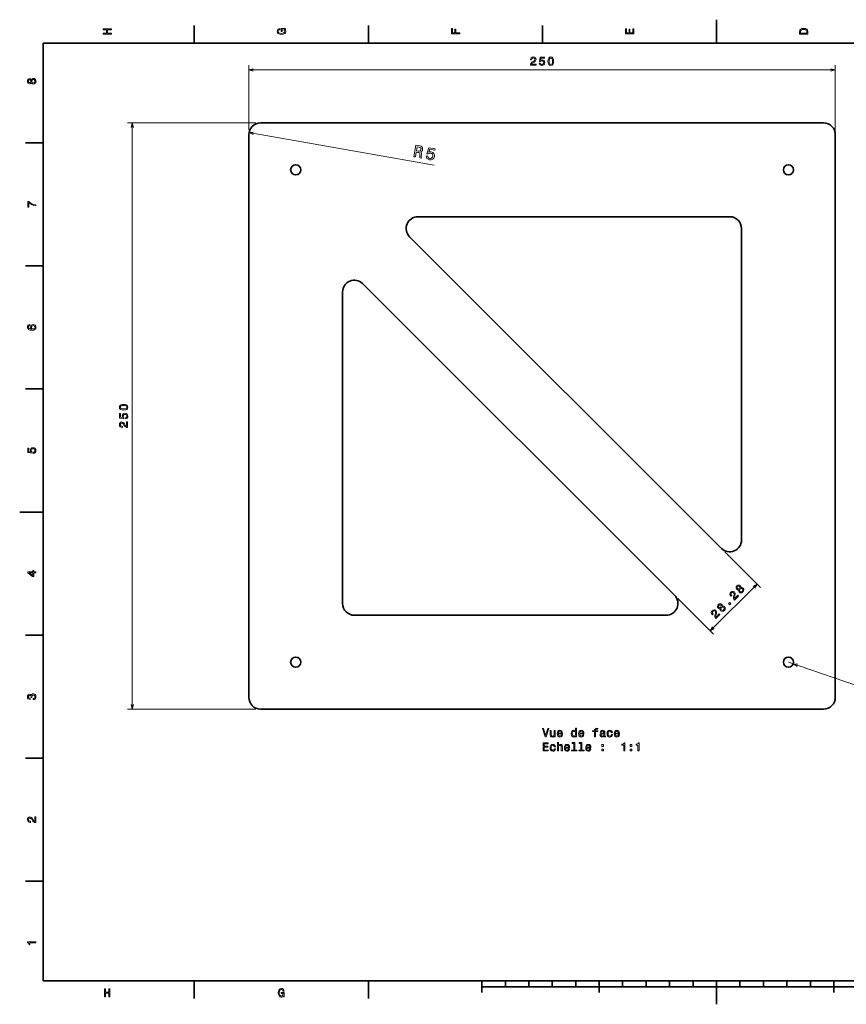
# Model space of a CAD drawing. Extents: x 0 to 594, y 0 to 420.
# Tile 1 of 9: x 0 to 352, y 0 to 420. Entities that reach past the tile are written whole.
import ezdxf

# ---------------------------------------------------------------- set-up
doc = ezdxf.new("R2010")
doc.units = 0

msp = doc.modelspace()

# ---------------------------------------------------------------- linework, layer by layer
at = {"color": 7, "lineweight": 35, "ltscale": 0.25}
for p, q in [((297, 410), (297, 420)), ((10, 210), (0, 210)), ((297, 10), (297, 0))]:
    msp.add_line(p, q, dxfattribs=at)
at = {"color": 7, "lineweight": 35, "ltscale": 0.1875}
for p, q in [((74.400002, 410), (74.400002, 417.5)), ((148.600006, 410), (148.600006, 417.5)), ((222.800003, 410), (222.800003, 417.5)), ((10, 367.5), (2.5, 367.5)), ((10, 315), (2.5, 315)), ((10, 262.5), (2.5, 262.5)), ((10, 157.5), (2.5, 157.5)), ((10, 105), (2.5, 105)), ((10, 52.5), (2.5, 52.5)), ((74.400002, 10), (74.400002, 2.5)), ((148.600006, 10), (148.600006, 2.5))]:
    msp.add_line(p, q, dxfattribs=at)
at = {"color": 7, "lineweight": 35}
for p, q in [((584, 410), (10, 410)), ((10, 410), (10, 10)), ((342.64093, 375.957855), (102.640945, 375.957855)), ((97.640945, 130.957855), (97.640945, 370.957855)), ((347.64093, 370.957855), (347.64093, 130.957855)), ((169.712006, 335.957855), (302.64093, 335.957855)), ((307.64093, 330.957855), (307.64093, 198.028931)), ((299.105408, 194.493393), (166.176483, 327.422302)), ((146.176483, 307.422333), (279.105408, 174.493393)), ((137.640945, 170.957855), (137.640945, 303.88678)), ((275.569885, 165.957855), (142.640945, 165.957855)), ((102.640945, 125.957855), (342.64093, 125.957855)), ((10, 10), (584, 10)), ((197, 7.5), (397, 7.5))]:
    msp.add_line(p, q, dxfattribs=at)
at = {"color": 7, "lineweight": 13}
for p, q in [((97.640945, 372.957855), (97.640945, 400.561981)), ((347.64093, 372.957855), (347.64093, 400.561981)), ((97.640945, 398.561981), (347.64093, 398.561981)), ((100.640945, 375.957855), (46.00238, 375.957855)), ((48.00238, 125.957855), (48.00238, 375.957855)), ((97.715805, 371.819824), (176.603592, 358.013062)), ((300.519623, 193.079178), (315.747406, 177.851395)), ((294.333191, 159.26561), (314.333191, 179.26561)), ((280.519623, 173.079178), (295.747406, 157.851395)), ((327.64093, 145.957855), (392.665161, 123.713463)), ((100.640945, 125.957855), (46.00238, 125.957855))]:
    msp.add_line(p, q, dxfattribs=at)
at = {"color": 7, "lineweight": 35, "ltscale": 0.125}
for p, q in [((197, 10), (197, 5)), ((247, 10), (247, 5)), ((347, 10), (347, 5))]:
    msp.add_line(p, q, dxfattribs=at)
at = {"color": 7, "lineweight": 35, "ltscale": 0.0625}
for p, q in [((207, 10), (207, 7.5)), ((217, 10), (217, 7.5)), ((227, 10), (227, 7.5)), ((237, 10), (237, 7.5)), ((257, 10), (257, 7.5)), ((267, 10), (267, 7.5)), ((277, 10), (277, 7.5)), ((287, 10), (287, 7.5)), ((307, 10), (307, 7.5)), ((317, 10), (317, 7.5)), ((327, 10), (327, 7.5)), ((337, 10), (337, 7.5))]:
    msp.add_line(p, q, dxfattribs=at)
at = {"color": 7, "lineweight": 13}
for points in [[(39.133213, 413.829987), (39.133213, 414.299011), (37.48912, 414.299011), (37.48912, 415.701019), (39.133213, 415.701019), (39.133213, 416.164978), (35.633213, 416.164978), (35.633213, 415.701019), (37.060448, 415.701019), (37.060448, 414.299011), (35.633213, 414.299011), (35.633213, 413.829987)], [(112.864197, 415.922913), (113.333214, 416.008667), (113.333214, 416.260803), (111.442001, 416.260803), (111.442001, 414.984863), (111.870674, 414.984863), (111.870674, 415.771606), (111.90094, 415.771606), (112.364914, 415.71109), (112.707855, 415.549713), (112.924713, 415.302612), (112.995316, 414.994965), (112.904541, 414.652039), (112.632202, 414.384735), (112.183357, 414.213257), (111.568085, 414.15274), (110.957855, 414.208221), (110.509003, 414.3797), (110.236671, 414.652039), (110.140854, 415.020172), (110.191284, 415.272339), (110.332497, 415.479126), (110.569527, 415.630402), (110.887245, 415.716156), (110.887245, 416.215424), (110.403099, 416.08429), (110.039986, 415.837189), (109.818085, 415.489197), (109.737396, 415.050446), (109.863472, 414.475525), (110.231628, 414.041779), (110.8116, 413.764404), (111.583214, 413.668579), (112.359871, 413.764404), (112.939842, 414.041779), (113.307999, 414.450287), (113.429039, 414.964691), (113.388687, 415.252167), (113.287827, 415.509369), (113.111313, 415.731262)], [(187.533203, 413.966156), (187.533203, 414.43515), (185.924408, 414.43515), (185.924408, 415.907776), (185.505829, 415.907776), (185.505829, 414.43515), (184.456833, 414.43515), (184.456833, 416.245697), (184.033203, 416.245697), (184.033203, 413.966156)], [(261.733215, 413.940918), (261.733215, 416.159943), (261.30957, 416.159943), (261.30957, 414.404907), (260.12442, 414.404907), (260.12442, 415.968292), (259.705841, 415.968292), (259.705841, 414.404907), (258.65686, 414.404907), (258.65686, 416.119598), (258.233215, 416.119598), (258.233215, 413.940918)], [(332.433228, 414.994965), (332.433228, 413.829987), (335.933228, 413.829987), (335.933228, 414.994965), (335.822266, 415.544678), (335.484375, 415.953186), (334.934662, 416.205353), (334.183228, 416.296112), (333.416656, 416.215424), (333.114075, 416.114563), (332.871979, 415.973358), (332.544189, 415.56485), (332.463501, 415.297546)], [(332.851807, 414.959656), (332.92746, 415.342957), (333.159454, 415.605194), (333.572998, 415.761536), (334.183228, 415.811951), (334.773285, 415.7565), (335.186829, 415.600159), (335.43396, 415.332855), (335.514648, 414.959656), (335.514648, 414.299011), (332.851807, 414.299011)], [(217.674377, 400.561981), (220.080002, 400.561981), (220.080002, 400.995697), (218.178696, 400.995697), (218.284607, 401.232727), (218.466156, 401.429413), (219.025955, 401.787476), (219.323517, 401.938782), (219.656357, 402.15564), (219.893402, 402.407806), (220.029556, 402.705353), (220.080002, 403.043243), (219.994263, 403.466858), (219.757233, 403.799744), (219.394119, 404.011536), (218.925095, 404.087219), (218.440948, 404.001465), (218.072784, 403.764435), (217.835754, 403.386169), (217.755066, 402.886902), (217.755066, 402.816284), (218.214005, 402.816284), (218.214005, 402.856628), (218.259384, 403.199585), (218.395554, 403.451752), (218.612411, 403.613129), (218.899872, 403.66861), (219.192383, 403.618164), (219.409241, 403.492096), (219.550461, 403.29541), (219.600891, 403.048279), (219.565582, 402.816284), (219.469757, 402.619629), (219.30838, 402.448151), (219.086472, 402.296844), (218.788925, 402.135468), (218.294693, 401.822784), (217.946716, 401.489929), (217.739929, 401.086487), (217.674377, 400.577118)], [(221.390228, 401.474792), (221.501175, 401.061279), (221.748291, 400.738495), (222.111404, 400.536743), (222.575378, 400.461121), (223.084747, 400.55188), (223.48317, 400.799011), (223.735321, 401.192383), (223.831146, 401.696716), (223.745407, 402.16571), (223.503342, 402.533875), (223.125092, 402.770935), (222.63591, 402.856628), (222.25766, 402.796143), (221.965149, 402.6297), (222.106369, 403.572784), (223.639511, 403.572784), (223.639511, 403.986328), (221.768463, 403.986328), (221.491089, 402.130432), (221.894547, 402.130432), (222.187057, 402.367462), (222.560257, 402.453186), (222.883026, 402.397705), (223.130142, 402.236328), (223.286484, 401.989197), (223.341949, 401.671509), (223.286484, 401.35376), (223.125092, 401.106628), (222.877975, 400.950317), (222.560257, 400.894836), (222.292969, 400.930115), (222.086197, 401.046143), (221.934891, 401.227692), (221.859253, 401.474792)], [(225.161545, 402.271637), (225.237198, 401.479858), (225.474228, 400.915009), (225.852478, 400.572083), (226.376968, 400.461121), (226.896423, 400.572083), (227.274658, 400.915009), (227.506653, 401.479858), (227.587341, 402.271637), (227.506653, 403.05838), (227.410828, 403.371063), (227.274658, 403.628265), (226.896423, 403.971191), (226.376968, 404.087219), (225.852478, 403.971191), (225.474228, 403.62323), (225.237198, 403.05838)], [(225.645706, 402.271637), (225.68605, 402.881866), (225.812134, 403.320618), (226.039078, 403.57782), (226.376968, 403.66861), (226.709824, 403.57782), (226.936768, 403.320618), (227.062851, 402.881866), (227.103195, 402.271637), (227.062851, 401.656372), (226.936768, 401.21759), (226.709824, 400.960388), (226.376968, 400.874664), (226.039078, 400.960388), (225.812134, 401.21759), (225.68605, 401.656372)], [(4.947046, 393.124634), (5.088257, 392.867432), (5.284943, 392.690918), (5.532061, 392.579987), (5.829611, 392.544678), (6.278458, 392.625366), (6.626441, 392.857361), (6.848343, 393.235596), (6.934078, 393.75), (6.848343, 394.259369), (6.626441, 394.637604), (6.278459, 394.869598), (5.829611, 394.955353), (5.532061, 394.914978), (5.284943, 394.809082), (5.088257, 394.627533), (4.947046, 394.375366), (4.826009, 394.577087), (4.659582, 394.718292), (4.457853, 394.804047), (4.210735, 394.83429), (3.852666, 394.753601), (3.565202, 394.541779), (3.378602, 394.198853), (3.307997, 393.75), (3.378602, 393.296112), (3.565202, 392.953186), (3.852666, 392.736328), (4.210735, 392.660675), (4.457853, 392.685883), (4.659582, 392.771606)], [(4.251081, 393.139771), (4.029179, 393.180115), (3.857709, 393.301147), (3.751801, 393.492798), (3.711455, 393.75), (3.751801, 394.002167), (3.857709, 394.193817), (4.029179, 394.31485), (4.251081, 394.360229), (4.478026, 394.31485), (4.654539, 394.193817), (4.770533, 394.002167), (4.805836, 393.75), (4.76549, 393.492798), (4.654539, 393.301147), (4.478026, 393.180115)], [(5.819525, 393.028839), (5.552234, 393.074219), (5.350504, 393.220459), (5.21938, 393.447418), (5.173992, 393.75), (5.21938, 394.047546), (5.350504, 394.274506), (5.552234, 394.420746), (5.819525, 394.471191), (6.106988, 394.420746), (6.323847, 394.274506), (6.465058, 394.047546), (6.510447, 393.75), (6.465058, 393.447418), (6.323847, 393.220459), (6.106988, 393.074219)], [(167.972443, 361.554077), (168.632431, 361.438568), (168.996353, 363.517914), (169.670547, 363.399902), (170.163589, 363.291687), (170.458466, 363.137665), (170.587799, 362.873657), (170.58548, 362.442535), (170.509171, 361.797638), (170.47847, 361.37146), (170.520172, 361.108185), (171.26532, 360.977753), (171.288925, 361.11261), (171.160477, 361.339874), (171.168289, 361.718842), (171.257721, 362.522369), (171.240173, 363.132507), (171.109238, 363.345581), (170.87735, 363.525146), (171.192276, 363.652893), (171.434448, 363.866486), (171.616852, 364.156403), (171.72525, 364.525085), (171.730225, 365.13858), (171.524612, 365.635376), (171.103424, 365.987), (170.480865, 366.19104), (168.834427, 366.479218)], [(170.190781, 365.620117), (170.616226, 365.50177), (170.897781, 365.313538), (171.045929, 365.031616), (171.041473, 364.630127), (170.898468, 364.230927), (170.663391, 364.016083), (170.314575, 363.945465), (169.861282, 363.98822), (169.101929, 364.121124), (169.38884, 365.760468)], [(173.2771, 361.949524), (173.331375, 361.340271), (173.599625, 360.825195), (174.060898, 360.451904), (174.695175, 360.231201), (175.434296, 360.23349), (176.055801, 360.483093), (176.507523, 360.974548), (176.766571, 361.660614), (176.761429, 362.341736), (176.511459, 362.919434), (176.037582, 363.34613), (175.3703, 363.58725), (174.823151, 363.595245), (174.370544, 363.433075), (174.801529, 364.725403), (176.958923, 364.347809), (177.060776, 364.929749), (174.427887, 365.390564), (173.58049, 362.84726), (174.148224, 362.747894), (174.618225, 363.009399), (175.16449, 363.038147), (175.605026, 362.880585), (175.913025, 362.592621), (176.072159, 362.20636), (176.07196, 361.745605), (175.915649, 361.312195), (175.627701, 361.004211), (175.241455, 360.845062), (174.780701, 360.845245), (174.413269, 360.960754), (174.150864, 361.174896), (173.982681, 361.467651), (173.937088, 361.834015)], [(6.833213, 340.549011), (6.833213, 341.05835), (6.001081, 341.224792), (5.224424, 341.517303), (4.503242, 341.930847), (3.82745, 342.470459), (3.408862, 342.470459), (3.408862, 340.069885), (3.867795, 340.069885), (3.867795, 341.986328), (4.548631, 341.431549), (5.259727, 341.01297), (6.016211, 340.720459)], [(4.276297, 289.960388), (3.867795, 289.864563), (3.565202, 289.64267), (3.373559, 289.299713), (3.307997, 288.855927), (3.3433, 288.55835), (3.439121, 288.301147), (3.595461, 288.074219), (3.817363, 287.882568), (4.094741, 287.731262), (4.432637, 287.620331), (4.831052, 287.549713), (5.279899, 287.529541), (5.996037, 287.610229), (6.51549, 287.857361), (6.82817, 288.255768), (6.934078, 288.800446), (6.8433, 289.289642), (6.606268, 289.662842), (6.233069, 289.904907), (5.759006, 289.990631), (5.279899, 289.904907), (4.911744, 289.672913), (4.679755, 289.31485), (4.599063, 288.871033), (4.699928, 288.391937), (4.987392, 288.033875), (4.432637, 288.109528), (4.034222, 288.270905), (3.79719, 288.518005), (3.716499, 288.860962), (3.756845, 289.113129), (3.862752, 289.304749), (4.039265, 289.430847), (4.276297, 289.496399)], [(5.764049, 289.501434), (6.081772, 289.445984), (6.323847, 289.304749), (6.485231, 289.07782), (6.535663, 288.79541), (6.48523, 288.497833), (6.328891, 288.270905), (6.086816, 288.124634), (5.769093, 288.079254), (5.456412, 288.1297), (5.21938, 288.270905), (5.068084, 288.502899), (5.012608, 288.815582), (5.068084, 289.087891), (5.214337, 289.304749), (5.451369, 289.445984)], [(44.292725, 253.478455), (45.084518, 253.554108), (45.649353, 253.791138), (45.992294, 254.169388), (46.103241, 254.693878), (45.992294, 255.213333), (45.649353, 255.591568), (45.084518, 255.823563), (44.292725, 255.904251), (43.505981, 255.823563), (43.193298, 255.727737), (42.936096, 255.591568), (42.593155, 255.213333), (42.477158, 254.693878), (42.593155, 254.169388), (42.941147, 253.791138), (43.505981, 253.554108)], [(45.089554, 249.707138), (45.503098, 249.818085), (45.825867, 250.065201), (46.027603, 250.428314), (46.103241, 250.892288), (46.012466, 251.401657), (45.76535, 251.800079), (45.371979, 252.052231), (44.867661, 252.148056), (44.398636, 252.062317), (44.030472, 251.820251), (43.793442, 251.442001), (43.707718, 250.95282), (43.768234, 250.57457), (43.934662, 250.282059), (42.991577, 250.423279), (42.991577, 251.956421), (42.578033, 251.956421), (42.578033, 250.085373), (44.433929, 249.807999), (44.433929, 250.211456), (44.196899, 250.503967), (44.111176, 250.877167), (44.166641, 251.199936), (44.328033, 251.447052), (44.57515, 251.603394), (44.892868, 251.658859), (45.210587, 251.603394), (45.457718, 251.442001), (45.614059, 251.194885), (45.669525, 250.877167), (45.634232, 250.609879), (45.518234, 250.403107), (45.33667, 250.251801), (45.089554, 250.176163)], [(44.292725, 253.962616), (43.682495, 254.00296), (43.243729, 254.129044), (42.986526, 254.355988), (42.895752, 254.693878), (42.986526, 255.026733), (43.243729, 255.253677), (43.682495, 255.379761), (44.292725, 255.420105), (44.908005, 255.379761), (45.346756, 255.253677), (45.603958, 255.026733), (45.689697, 254.693878), (45.603958, 254.355988), (45.346756, 254.129044), (44.908005, 254.00296)], [(46.00238, 245.991287), (46.00238, 248.396912), (45.568665, 248.396912), (45.568665, 246.495605), (45.331635, 246.601517), (45.134949, 246.783066), (44.776871, 247.342865), (44.62558, 247.640427), (44.408722, 247.973267), (44.156555, 248.210312), (43.859009, 248.346466), (43.521118, 248.396912), (43.097488, 248.311172), (42.764633, 248.074142), (42.552811, 247.711029), (42.477158, 247.242004), (42.562897, 246.757858), (42.799927, 246.389694), (43.178177, 246.152664), (43.67746, 246.071976), (43.748062, 246.071976), (43.748062, 246.530914), (43.707718, 246.530914), (43.364777, 246.576294), (43.11261, 246.712463), (42.951233, 246.929321), (42.895752, 247.216782), (42.946182, 247.509293), (43.072266, 247.726151), (43.268951, 247.867371), (43.516068, 247.917801), (43.748062, 247.882492), (43.944748, 247.786667), (44.116211, 247.62529), (44.267517, 247.403381), (44.428894, 247.105835), (44.741577, 246.611603), (45.074432, 246.263626), (45.47789, 246.056854), (45.987244, 245.991287)], [(5.920389, 234.999283), (6.333934, 235.110229), (6.656701, 235.357361), (6.858429, 235.720474), (6.934078, 236.184448), (6.8433, 236.693817), (6.596182, 237.092224), (6.20281, 237.344391), (5.698487, 237.440201), (5.229467, 237.354477), (4.861311, 237.112396), (4.624279, 236.734161), (4.538545, 236.244965), (4.599063, 235.866714), (4.76549, 235.574219), (3.822406, 235.715424), (3.822406, 237.248566), (3.408862, 237.248566), (3.408862, 235.377533), (5.26477, 235.100143), (5.26477, 235.503601), (5.027738, 235.796112), (4.942003, 236.169312), (4.997478, 236.492081), (5.158862, 236.739197), (5.40598, 236.895538), (5.723703, 236.951019), (6.041427, 236.895538), (6.288545, 236.734161), (6.444885, 236.487045), (6.50036, 236.169312), (6.465058, 235.902023), (6.349063, 235.695251), (6.167507, 235.543961), (5.920389, 235.468307)], [(6.833213, 184.02739), (6.833213, 184.481277), (5.965778, 184.481277), (5.965778, 184.98056), (5.56232, 184.98056), (5.56232, 184.481277), (3.408862, 184.481277), (3.408862, 184.022339), (5.521974, 182.489197), (5.965778, 182.489197), (5.965778, 184.02739)], [(5.56232, 182.912827), (3.993876, 184.02739), (5.56232, 184.02739)], [(306.426605, 176.854889), (306.344574, 176.573166), (306.358826, 176.30928), (306.455139, 176.056091), (306.640564, 175.820724), (307.015015, 175.560394), (307.42511, 175.478378), (307.849487, 175.588928), (308.273834, 175.892044), (308.573395, 176.312836), (308.683929, 176.737213), (308.601929, 177.147308), (308.345154, 177.525314), (308.106232, 177.707184), (307.856598, 177.807037), (307.589142, 177.817734), (307.310974, 177.739288), (307.368042, 177.967514), (307.35022, 178.185043), (307.268188, 178.388306), (307.114868, 178.584442), (306.804596, 178.780579), (306.451569, 178.834076), (306.077118, 178.723526), (305.709808, 178.45607), (305.438782, 178.085205), (305.328247, 177.710754), (305.378174, 177.354141), (305.577881, 177.047455), (305.770447, 176.890549), (305.973694, 176.808533)], [(305.94519, 177.357712), (305.816803, 177.543152), (305.781128, 177.749985), (305.841766, 177.960388), (305.995117, 178.170776), (306.201935, 178.320557), (306.412323, 178.38118), (306.619171, 178.34552), (306.808167, 178.220703), (306.936554, 178.028137), (306.975769, 177.817734), (306.922302, 177.600204), (306.768951, 177.396942), (306.558533, 177.243591), (306.344574, 177.186539), (306.134186, 177.225769)], [(306.975769, 176.170197), (306.818878, 176.391296), (306.779633, 176.63736), (306.847412, 176.890549), (307.029266, 177.136612), (307.271759, 177.314911), (307.524963, 177.382675), (307.771027, 177.343445), (307.995667, 177.190094), (308.1633, 176.951172), (308.213196, 176.694412), (308.152588, 176.434082), (307.974304, 176.191589), (307.72821, 176.009735), (307.467896, 175.949097), (307.211151, 175.999023)], [(304.690613, 172.451477), (306.391663, 174.152496), (306.084961, 174.459183), (304.74054, 173.114761), (304.647827, 173.357254), (304.637115, 173.624725), (304.779785, 174.273743), (304.883179, 174.591125), (304.96521, 174.979828), (304.954498, 175.325745), (304.840393, 175.632431), (304.637115, 175.907013), (304.276947, 176.14595), (303.873962, 176.213715), (303.467438, 176.10672), (303.082306, 175.828568), (302.800598, 175.425598), (302.707855, 174.997665), (302.807709, 174.562592), (303.103699, 174.152496), (303.153625, 174.10257), (303.478149, 174.427094), (303.449615, 174.455612), (303.239197, 174.730194), (303.157196, 175.004791), (303.196411, 175.272247), (303.360474, 175.51474), (303.602966, 175.685913), (303.845459, 175.750107), (304.084381, 175.710876), (304.2948, 175.571808), (304.433868, 175.382813), (304.505188, 175.175964), (304.512329, 174.940613), (304.462402, 174.676712), (304.366089, 174.352203), (304.237732, 173.781616), (304.22702, 173.300201), (304.366089, 172.868698), (304.679932, 172.462158)], [(296.76532, 164.526154), (298.466339, 166.227188), (298.159668, 166.533875), (296.815247, 165.189453), (296.722534, 165.431946), (296.711823, 165.699402), (296.854462, 166.348434), (296.957886, 166.665817), (297.039917, 167.054535), (297.029205, 167.400436), (296.9151, 167.707123), (296.711823, 167.98172), (296.351624, 168.220642), (295.948669, 168.288391), (295.542145, 168.181412), (295.156982, 167.903259), (294.875275, 167.50029), (294.782562, 167.072357), (294.882416, 166.637299), (295.178406, 166.227188), (295.228333, 166.177261), (295.552826, 166.50177), (295.524292, 166.530304), (295.313904, 166.804901), (295.231873, 167.079498), (295.271118, 167.346954), (295.43515, 167.589447), (295.677643, 167.76062), (295.920135, 167.824799), (296.159058, 167.785583), (296.369476, 167.6465), (296.508545, 167.457489), (296.579865, 167.250656), (296.587006, 167.015289), (296.537079, 166.751404), (296.440796, 166.42688), (296.312408, 165.856323), (296.301727, 165.374893), (296.440796, 164.94339), (296.754608, 164.536865)], [(298.501282, 168.929581), (298.41925, 168.647858), (298.433533, 168.383972), (298.529816, 168.130768), (298.715271, 167.895416), (299.089691, 167.635086), (299.499817, 167.55307), (299.924164, 167.66362), (300.348541, 167.966736), (300.648071, 168.387543), (300.758636, 168.81189), (300.676605, 169.222), (300.419861, 169.600006), (300.180908, 169.781891), (299.931305, 169.881729), (299.663849, 169.892426), (299.385681, 169.813965), (299.442749, 170.042206), (299.424927, 170.259735), (299.342896, 170.463013), (299.189545, 170.659149), (298.879303, 170.855286), (298.526245, 170.908768), (298.151794, 170.798218), (297.784485, 170.530762), (297.513489, 170.159882), (297.402924, 169.785446), (297.45285, 169.428833), (297.652557, 169.122162), (297.845123, 168.96524), (298.048401, 168.883224)], [(298.019867, 169.432404), (297.891479, 169.617828), (297.855835, 169.824677), (297.916443, 170.035065), (298.069794, 170.245483), (298.276611, 170.395248), (298.48703, 170.455872), (298.693848, 170.420212), (298.882874, 170.295395), (299.01123, 170.102829), (299.050476, 169.892426), (298.996979, 169.674896), (298.843628, 169.471619), (298.63324, 169.318298), (298.41925, 169.26123), (298.208862, 169.300446)], [(299.050476, 168.244888), (298.893555, 168.465988), (298.85434, 168.712051), (298.922089, 168.96524), (299.103943, 169.211304), (299.346466, 169.389618), (299.59964, 169.457367), (299.845703, 169.418137), (300.070374, 169.264801), (300.237976, 169.025864), (300.287903, 168.769104), (300.227295, 168.508789), (300.048981, 168.266296), (299.802917, 168.084412), (299.542603, 168.023804), (299.285828, 168.073715)], [(302.672913, 170.433762), (303.165039, 170.925888), (302.633698, 171.457245), (302.141571, 170.965118)], [(5.73379, 129.979111), (5.769093, 129.979111), (6.253242, 130.059799), (6.616354, 130.296829), (6.848343, 130.670029), (6.934078, 131.164276), (6.848343, 131.688766), (6.626441, 132.082138), (6.273415, 132.334305), (5.819525, 132.425079), (5.521974, 132.384735), (5.279899, 132.273788), (5.0933, 132.092224), (4.957133, 131.850143), (4.684798, 132.177963), (4.251081, 132.293961), (3.857709, 132.218307), (3.560158, 132.00145), (3.373559, 131.648422), (3.307997, 131.164276), (3.388689, 130.710388), (3.610591, 130.362396), (3.963617, 130.135452), (4.432637, 130.059799), (4.46794, 130.059799), (4.46794, 130.508652), (4.145173, 130.548996), (3.913184, 130.680115), (3.771974, 130.891937), (3.721542, 131.189484), (3.761888, 131.451736), (3.867795, 131.643372), (4.039265, 131.759369), (4.271254, 131.804764), (4.518372, 131.759369), (4.684798, 131.638336), (4.785663, 131.426514), (4.815922, 131.139053), (4.810879, 130.942368), (5.209294, 130.942368), (5.199208, 131.189484), (5.244596, 131.507217), (5.365634, 131.744247), (5.56232, 131.885452), (5.819525, 131.935883), (6.112032, 131.880417), (6.328891, 131.734161), (6.465058, 131.502167), (6.510447, 131.194534), (6.460014, 130.876801), (6.308718, 130.644821), (6.066643, 130.498566), (5.73379, 130.443085)], [(225.036484, 117.60627), (224.158951, 114.625725), (223.256226, 117.60627), (222.777115, 117.60627), (223.906799, 114.101227), (224.411118, 114.101227), (225.515579, 117.60627)], [(236.92337, 114.519814), (236.92337, 114.101227), (237.367172, 114.101227), (237.367172, 117.722267), (236.928406, 117.722267), (236.928406, 116.395897), (236.590515, 116.779182), (236.383743, 116.869957), (236.146713, 116.905258), (235.718033, 116.804398), (235.385178, 116.521973), (235.16832, 116.068085), (235.092682, 115.457855), (235.16832, 114.847626), (235.385178, 114.388687), (235.718033, 114.101227), (236.146713, 114.005409), (236.383743, 114.04071), (236.595551, 114.131485)], [(244.982452, 116.340424), (244.982452, 114.101227), (245.426254, 114.101227), (245.426254, 116.340424), (246.434891, 116.340424), (246.434891, 116.718658), (245.426254, 116.718658), (245.426254, 116.885086), (245.461548, 117.086815), (245.577545, 117.222984), (245.774231, 117.303673), (246.056656, 117.333939), (246.434891, 117.313766), (246.434891, 117.697052), (245.95578, 117.722267), (245.522064, 117.676872), (245.219482, 117.54071), (245.037918, 117.303673), (244.982452, 116.965782), (244.982452, 116.718658), (244.170486, 116.718658), (244.170486, 116.340424)], [(228.238922, 116.809441), (227.79512, 116.809441), (227.79512, 115.24604), (227.74469, 114.882927), (227.598434, 114.620682), (227.37149, 114.459297), (227.073944, 114.408867), (226.836914, 114.449211), (226.685608, 114.570244), (226.599884, 114.777016), (226.579712, 115.069527), (226.579712, 116.809441), (226.135895, 116.809441), (226.135895, 115.029182), (226.151031, 114.671112), (226.246857, 114.373558), (226.539368, 114.101227), (227.008377, 114.005409), (227.260544, 114.04071), (227.477402, 114.131485), (227.664001, 114.287827), (227.815292, 114.514771), (227.815292, 114.101227), (228.238922, 114.101227)], [(229.575378, 115.326729), (231.350601, 115.326729), (231.355637, 115.533501), (231.274948, 116.113472), (231.053055, 116.547195), (230.700027, 116.809441), (230.231003, 116.905258), (229.772064, 116.804398), (229.419037, 116.521973), (229.192093, 116.063042), (229.111404, 115.457855), (229.187057, 114.83754), (229.414001, 114.383644), (229.761978, 114.101227), (230.215881, 114.005409), (230.609253, 114.070969), (230.932007, 114.242439), (231.169037, 114.514771), (231.305206, 114.877884), (230.866455, 114.877884), (230.775665, 114.676155), (230.644547, 114.524857), (230.271347, 114.403824), (229.983887, 114.459297), (229.767029, 114.635811), (229.625809, 114.923271), (229.575378, 115.3116)], [(229.575378, 115.699928), (229.630859, 116.047913), (229.767029, 116.305115), (229.973801, 116.461456), (230.24614, 116.51693), (230.513428, 116.461456), (230.7202, 116.305115), (230.846283, 116.047913), (230.891663, 115.699928)], [(236.222351, 116.506844), (236.514862, 116.436241), (236.736771, 116.239555), (236.867889, 115.911743), (236.91832, 115.457855), (236.867889, 114.998924), (236.736771, 114.671112), (236.514862, 114.469383), (236.222351, 114.403824), (235.944977, 114.469383), (235.73317, 114.671112), (235.591949, 115.003967), (235.54657, 115.457855), (235.591949, 115.9067), (235.73317, 116.234512), (235.944977, 116.436241)], [(238.683456, 115.326729), (240.458664, 115.326729), (240.463715, 115.533501), (240.383026, 116.113472), (240.161118, 116.547195), (239.80809, 116.809441), (239.339081, 116.905258), (238.880142, 116.804398), (238.527115, 116.521973), (238.300171, 116.063042), (238.219482, 115.457855), (238.29512, 114.83754), (238.522064, 114.383644), (238.870056, 114.101227), (239.323944, 114.005409), (239.717316, 114.070969), (240.040085, 114.242439), (240.277115, 114.514771), (240.413284, 114.877884), (239.974518, 114.877884), (239.883743, 114.676155), (239.752625, 114.524857), (239.379425, 114.403824), (239.091949, 114.459297), (238.875092, 114.635811), (238.733887, 114.923271), (238.683456, 115.3116)], [(238.683456, 115.699928), (238.738922, 116.047913), (238.875092, 116.305115), (239.081863, 116.461456), (239.354202, 116.51693), (239.62149, 116.461456), (239.828262, 116.305115), (239.954346, 116.047913), (239.999741, 115.699928)], [(249.011978, 114.454254), (249.011978, 114.439125), (249.037201, 114.267654), (249.112854, 114.146614), (249.430573, 114.050797), (249.677689, 114.091141), (249.677689, 114.434082), (249.571777, 114.418953), (249.430573, 114.484512), (249.40535, 114.686241), (249.40535, 116.088257), (249.344833, 116.446327), (249.16832, 116.698486), (248.860687, 116.849785), (248.426971, 116.905258), (248.003342, 116.844742), (247.690659, 116.673271), (247.493973, 116.405983), (247.428406, 116.052956), (247.428406, 116.022697), (247.826828, 116.022697), (247.862122, 116.234512), (247.973083, 116.385811), (248.154633, 116.476585), (248.411835, 116.511887), (248.658966, 116.486671), (248.835464, 116.411026), (248.941376, 116.2799), (248.976685, 116.098343), (248.956512, 115.886528), (248.875824, 115.780624), (248.674088, 115.730186), (248.295837, 115.689842), (247.862122, 115.599068), (247.554489, 115.437683), (247.37294, 115.185524), (247.317459, 114.812325), (247.367889, 114.479469), (247.524231, 114.232353), (247.776398, 114.076012), (248.124374, 114.020538), (248.593399, 114.126442)], [(248.961548, 115.049355), (248.901031, 114.787109), (248.739655, 114.585373), (248.497574, 114.454254), (248.200027, 114.408867), (248.008377, 114.434082), (247.872208, 114.514771), (247.786484, 114.655983), (247.761261, 114.852669), (247.781433, 115.029182), (247.862122, 115.155258), (248.184891, 115.296471), (248.593399, 115.356987), (248.961548, 115.478027)], [(252.164001, 115.911743), (252.602753, 115.911743), (252.511978, 116.315201), (252.29512, 116.632927), (251.95723, 116.829613), (251.518463, 116.905258), (251.034317, 116.804398), (250.666168, 116.521973), (250.434174, 116.063042), (250.353485, 115.447769), (250.429138, 114.83754), (250.656067, 114.383644), (251.014145, 114.101227), (251.503342, 114.005409), (251.937057, 114.081055), (252.274948, 114.29287), (252.506943, 114.625725), (252.607803, 115.069527), (252.184174, 115.069527), (252.108521, 114.787109), (251.967316, 114.575287), (251.765579, 114.444168), (251.518463, 114.403824), (251.210831, 114.469383), (250.988922, 114.671112), (250.852753, 114.998924), (250.807373, 115.462898), (250.852753, 115.916786), (250.993973, 116.244598), (251.220917, 116.446327), (251.518463, 116.51693), (251.780716, 116.471542), (251.977402, 116.355553), (252.108521, 116.16391)], [(253.863571, 115.326729), (255.638779, 115.326729), (255.643829, 115.533501), (255.563141, 116.113472), (255.341232, 116.547195), (254.988205, 116.809441), (254.51918, 116.905258), (254.060257, 116.804398), (253.70723, 116.521973), (253.480286, 116.063042), (253.399597, 115.457855), (253.475235, 114.83754), (253.702179, 114.383644), (254.050171, 114.101227), (254.504059, 114.005409), (254.89743, 114.070969), (255.2202, 114.242439), (255.45723, 114.514771), (255.593399, 114.877884), (255.154633, 114.877884), (255.063858, 114.676155), (254.932739, 114.524857), (254.55954, 114.403824), (254.272064, 114.459297), (254.055206, 114.635811), (253.914001, 114.923271), (253.863571, 115.3116)], [(253.863571, 115.699928), (253.919037, 116.047913), (254.055206, 116.305115), (254.261978, 116.461456), (254.534317, 116.51693), (254.801605, 116.461456), (255.008377, 116.305115), (255.13446, 116.047913), (255.17984, 115.699928)], [(223.099884, 108.054398), (225.318893, 108.054398), (225.318893, 108.478027), (223.563858, 108.478027), (223.563858, 109.663185), (225.127258, 109.663185), (225.127258, 110.081772), (223.563858, 110.081772), (223.563858, 111.130768), (225.278549, 111.130768), (225.278549, 111.554398), (223.099884, 111.554398)], [(227.875809, 109.864914), (228.314575, 109.864914), (228.223801, 110.268372), (228.006943, 110.586098), (227.669037, 110.782784), (227.230286, 110.858429), (226.74614, 110.757568), (226.377975, 110.475143), (226.145996, 110.016212), (226.065292, 109.40094), (226.140945, 108.79071), (226.367889, 108.336815), (226.725952, 108.054398), (227.215149, 107.95858), (227.648865, 108.034225), (227.986771, 108.24604), (228.21875, 108.578896), (228.319626, 109.022697), (227.895996, 109.022697), (227.820343, 108.74028), (227.679123, 108.528458), (227.477402, 108.397339), (227.230286, 108.356995), (226.922653, 108.422554), (226.700745, 108.624283), (226.564575, 108.952095), (226.51918, 109.416069), (226.564575, 109.869957), (226.70578, 110.197769), (226.932739, 110.399498), (227.230286, 110.4701), (227.492523, 110.424713), (227.689209, 110.308723), (227.820343, 110.117081)], [(229.187057, 108.054398), (229.630859, 108.054398), (229.630859, 109.617798), (229.676254, 109.975868), (229.822495, 110.238113), (230.049454, 110.399498), (230.352036, 110.460014), (230.594116, 110.409584), (230.745407, 110.273415), (230.82106, 110.046471), (230.846283, 109.743881), (230.846283, 108.054398), (231.290085, 108.054398), (231.290085, 109.834656), (231.269913, 110.192726), (231.179123, 110.49028), (230.881577, 110.762611), (230.417603, 110.858429), (230.165436, 110.823128), (229.948578, 110.72731), (229.767029, 110.576012), (229.630859, 110.36924), (229.630859, 111.675438), (229.187057, 111.675438)], [(232.611404, 109.2799), (234.386627, 109.2799), (234.391663, 109.486671), (234.310974, 110.066643), (234.089066, 110.500366), (233.736053, 110.762611), (233.267029, 110.858429), (232.80809, 110.757568), (232.455063, 110.475143), (232.228119, 110.016212), (232.14743, 109.411026), (232.223083, 108.79071), (232.450027, 108.336815), (232.798004, 108.054398), (233.251892, 107.95858), (233.645264, 108.024139), (233.968033, 108.19561), (234.205063, 108.467941), (234.341232, 108.831055), (233.902466, 108.831055), (233.811691, 108.629326), (233.680573, 108.478027), (233.307373, 108.356995), (233.019913, 108.412468), (232.803055, 108.588982), (232.661835, 108.876442), (232.611404, 109.264771)], [(232.611404, 109.653099), (232.666885, 110.001083), (232.803055, 110.258286), (233.009827, 110.414627), (233.28215, 110.4701), (233.549454, 110.414627), (233.756226, 110.258286), (233.882294, 110.001083), (233.927689, 109.653099)], [(236.141663, 111.302238), (236.141663, 108.427597), (235.228836, 108.427597), (235.228836, 108.054398), (237.493256, 108.054398), (237.493256, 108.427597), (236.585464, 108.427597), (236.585464, 111.675438), (235.445694, 111.675438), (235.445694, 111.302238)], [(239.177689, 111.302238), (239.177689, 108.427597), (238.264862, 108.427597), (238.264862, 108.054398), (240.529266, 108.054398), (240.529266, 108.427597), (239.62149, 108.427597), (239.62149, 111.675438), (238.48172, 111.675438), (238.48172, 111.302238)], [(241.719482, 109.2799), (243.49469, 109.2799), (243.499741, 109.486671), (243.419037, 110.066643), (243.197144, 110.500366), (242.844116, 110.762611), (242.375092, 110.858429), (241.916168, 110.757568), (241.563141, 110.475143), (241.336197, 110.016212), (241.255493, 109.411026), (241.331146, 108.79071), (241.55809, 108.336815), (241.906082, 108.054398), (242.35997, 107.95858), (242.753342, 108.024139), (243.076111, 108.19561), (243.313141, 108.467941), (243.44931, 108.831055), (243.010544, 108.831055), (242.919769, 108.629326), (242.788635, 108.478027), (242.415436, 108.356995), (242.127975, 108.412468), (241.911118, 108.588982), (241.769913, 108.876442), (241.719482, 109.264771)], [(241.719482, 109.653099), (241.774948, 110.001083), (241.911118, 110.258286), (242.117889, 110.414627), (242.390228, 110.4701), (242.657516, 110.414627), (242.864288, 110.258286), (242.990372, 110.001083), (243.035767, 109.653099)], [(248.099152, 110.011169), (248.79512, 110.011169), (248.79512, 110.762611), (248.099152, 110.762611)], [(257.464417, 108.054398), (257.92337, 108.054398), (257.92337, 111.579613), (257.580414, 111.579613), (257.489655, 111.27198), (257.308105, 111.065201), (257.030701, 110.944168), (256.64743, 110.903824), (256.64743, 110.545753), (257.464417, 110.545753)], [(260.243256, 110.011169), (260.939209, 110.011169), (260.939209, 110.762611), (260.243256, 110.762611)], [(263.536469, 108.054398), (263.995422, 108.054398), (263.995422, 111.579613), (263.652466, 111.579613), (263.561707, 111.27198), (263.380127, 111.065201), (263.102753, 110.944168), (262.719482, 110.903824), (262.719482, 110.545753), (263.536469, 110.545753)], [(248.099152, 108.054398), (248.79512, 108.054398), (248.79512, 108.80584), (248.099152, 108.80584)], [(260.243256, 108.054398), (260.939209, 108.054398), (260.939209, 108.80584), (260.243256, 108.80584)], [(6.833213, 77.519447), (6.833213, 79.925072), (6.399496, 79.925072), (6.399496, 78.023773), (6.162464, 78.129684), (5.965778, 78.311241), (5.607709, 78.871033), (5.456412, 79.168587), (5.239553, 79.501442), (4.987392, 79.738472), (4.689842, 79.874641), (4.351945, 79.925072), (3.928314, 79.839333), (3.595461, 79.602303), (3.383646, 79.239189), (3.307997, 78.770172), (3.393732, 78.286018), (3.630764, 77.91787), (4.009006, 77.680832), (4.508286, 77.600143), (4.578891, 77.600143), (4.578891, 78.059074), (4.538545, 78.059074), (4.195605, 78.104462), (3.943444, 78.240631), (3.782061, 78.457489), (3.726585, 78.744957), (3.777017, 79.03746), (3.903098, 79.254318), (4.099784, 79.395531), (4.346902, 79.445961), (4.578891, 79.41066), (4.775577, 79.314842), (4.947046, 79.153458), (5.098343, 78.931557), (5.259727, 78.634003), (5.572406, 78.139771), (5.90526, 77.791786), (6.308718, 77.585014), (6.818084, 77.519447)], [(6.833213, 26.159222), (6.833213, 26.618156), (3.307997, 26.618156), (3.307997, 26.275217), (3.615634, 26.184439), (3.822406, 26.002882), (3.943444, 25.725506), (3.98379, 25.34222), (4.341859, 25.34222), (4.341859, 26.159222)], [(36.129971, 3.166787), (36.598988, 3.166787), (36.598988, 4.810879), (38.001007, 4.810879), (38.001007, 3.166787), (38.464985, 3.166787), (38.464985, 6.666787), (38.001007, 6.666787), (38.001007, 5.239553), (36.598988, 5.239553), (36.598988, 6.666787), (36.129971, 6.666787)], [(112.422913, 3.635807), (112.508644, 3.166787), (112.760803, 3.166787), (112.760803, 5.057997), (111.484871, 5.057997), (111.484871, 4.629323), (112.271614, 4.629323), (112.271614, 4.599063), (112.21109, 4.135087), (112.049713, 3.792147), (111.802589, 3.575288), (111.494957, 3.504683), (111.152016, 3.595461), (110.884727, 3.867795), (110.713257, 4.316643), (110.652733, 4.931916), (110.708214, 5.542147), (110.879684, 5.990994), (111.152016, 6.263329), (111.520172, 6.35915), (111.772331, 6.308718), (111.979103, 6.167507), (112.130402, 5.930475), (112.216141, 5.612752), (112.715416, 5.612752), (112.58429, 6.096902), (112.337173, 6.460014), (111.989189, 6.681916), (111.55043, 6.762608), (110.975502, 6.636527), (110.541786, 6.268372), (110.264404, 5.6884), (110.168587, 4.916787), (110.264404, 4.14013), (110.541786, 3.560158), (110.950287, 3.192003), (111.464699, 3.070965), (111.752159, 3.111311), (112.009361, 3.212176), (112.23127, 3.388689)]]:
    msp.add_lwpolyline(points, close=True, dxfattribs=at)
for points in [[(99.5728, 399.07962), (97.640945, 398.561981), (99.5728, 398.044342)], [(345.709106, 398.044342), (347.64093, 398.561981), (345.709106, 399.07962)], [(48.52002, 374.026001), (48.00238, 375.957855), (47.484741, 374.026001)], [(99.707977, 371.996674), (97.715805, 371.819824), (99.529495, 370.976898)], [(313.333191, 177.533569), (314.333191, 179.26561), (312.601135, 178.26561)], [(295.333191, 160.99765), (294.333191, 159.26561), (296.065247, 160.26561)], [(331.670593, 145.126419), (329.675201, 145.261948), (331.33551, 144.146881)], [(47.484741, 127.889709), (48.00238, 125.957855), (48.52002, 127.889709)]]:
    msp.add_lwpolyline(points, dxfattribs=at)
at = {"color": 7, "lineweight": 35}
for centre in [(117.640945, 355.957855), (327.64093, 355.957855), (117.640945, 145.957855), (327.64093, 145.957855)]:
    msp.add_circle(centre, 2.15, dxfattribs=at)
for centre, start, end in [((102.640945, 370.957855), 90.000003, 180.000005), ((342.64093, 370.957855), 0, 90.000003), ((169.712006, 330.957855), 90.000003, 225), ((302.64093, 330.957855), 0, 90.000003), ((142.640945, 303.88678), 45.000001, 180.000005), ((302.64093, 198.028931), 225, 360), ((275.569885, 170.957855), 269.999997, 45.000001), ((142.640945, 170.957855), 180.000005, 269.999997), ((102.640945, 130.957855), 180.000005, 269.999997), ((342.64093, 130.957855), 269.999997, 0)]:
    msp.add_arc(centre, 5, start, end, dxfattribs=at)

doc.saveas('drawing.dxf')
